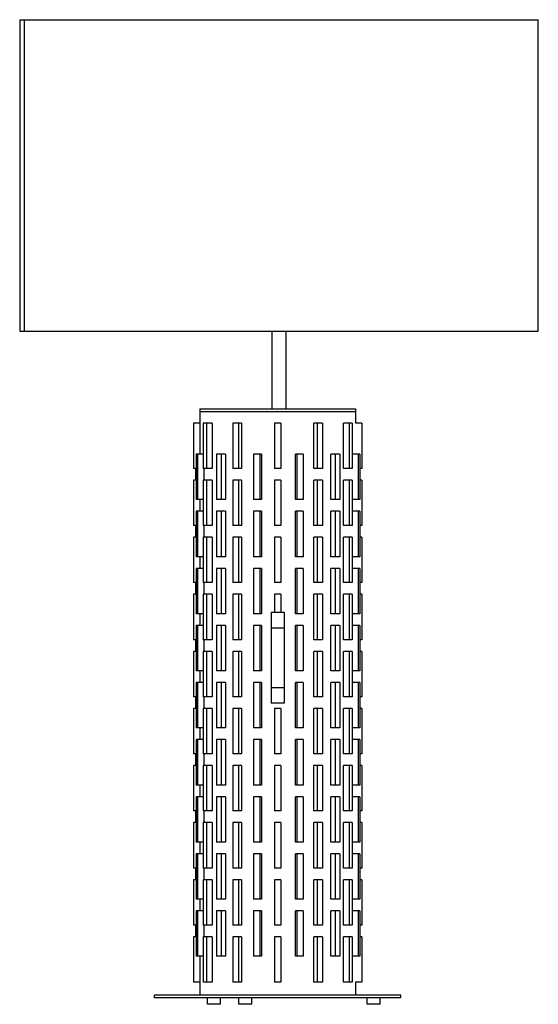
# Paper-space layout '_Derecha' of a CAD drawing. Header units: millimetres. Extents: x -199 to 201, y -7 to 752.
import ezdxf

# ---------------------------------------------------------------- set-up
doc = ezdxf.new("R2010")
doc.units = ezdxf.units.MM

psp = doc.layouts.new('_Derecha')

# ---------------------------------------------------------------- linework, layer by layer
at = {"color": 7, "linetype": 'Continuous', "lineweight": 25}
for p, q in [((-199.01, 751.88), (-199.01, 511.88)), ((-195.47, 751.88), (-195.47, 511.88)), ((200.99, 511.88), (200.99, 751.88)), ((-4.51, 511.88), (-4.51, 452)), ((-4.41, 511.88), (-4.41, 451.88)), ((6.49, 452), (6.49, 511.88)), ((-60, 452), (-60, 441)), ((-60, 452), (60, 452)), ((-60, 450), (60, 450)), ((60, 452), (60, 441)), ((-65, 441), (-65, 406)), ((-59.95, 441), (-65, 441)), ((-59.95, 441), (-59.95, 417)), ((-50.67, 441), (-57.54, 441)), ((-57.54, 441), (-57.54, 406)), ((-55.04, 441), (-55.04, 406)), ((-50.67, 441), (-50.67, 406)), ((-27.81, 441), (-34.67, 441)), ((-34.67, 441), (-34.67, 406)), ((-30.33, 441), (-30.33, 406)), ((-27.81, 441), (-27.81, 406)), ((-2.5, 441), (-2.5, 406)), ((2.5, 441), (-2.5, 441)), ((2.5, 441), (2.5, 406)), ((27.81, 406), (27.81, 441)), ((34.67, 441), (27.81, 441)), ((30.33, 441), (30.33, 406)), ((34.67, 441), (34.67, 406)), ((50.67, 406), (50.67, 441)), ((57.54, 441), (50.67, 441)), ((55.04, 441), (55.04, 406)), ((57.54, 441), (57.54, 406)), ((65, 441), (59.95, 441)), ((65, 441), (65, 406)), ((-57.54, 417), (-63.01, 417)), ((-63.01, 417), (-63.01, 382)), ((-61.82, 417), (-61.82, 382)), ((-40.17, 417), (-47.16, 417)), ((-47.16, 417), (-47.16, 382)), ((-43.7, 417), (-43.7, 382)), ((-40.17, 417), (-40.17, 382)), ((-12.51, 417), (-18.67, 417)), ((-18.67, 417), (-18.67, 382)), ((-13.87, 417), (-13.87, 382)), ((-12.51, 417), (-12.51, 382)), ((19.68, 417), (13.69, 417)), ((13.69, 382), (13.69, 417)), ((14.82, 417), (14.82, 382)), ((19.68, 417), (19.68, 382)), ((41.06, 382), (41.06, 417)), ((47.95, 417), (41.06, 417)), ((44.34, 417), (44.34, 382)), ((47.95, 417), (47.95, 382)), ((63.37, 417), (57.54, 417)), ((61.98, 417), (61.98, 382)), ((63.37, 417), (63.37, 382)), ((-63.01, 406), (-65, 406)), ((-63.37, 406), (-63.37, 397)), ((-50.67, 406), (-57.54, 406)), ((-57.07, 406), (-57.07, 397)), ((-27.81, 406), (-34.67, 406)), ((2.5, 406), (-2.5, 406)), ((34.67, 406), (27.81, 406)), ((57.54, 406), (50.67, 406)), ((65, 406), (63.37, 406)), ((-65, 397), (-65, 362)), ((-63.01, 397), (-65, 397)), ((-50.67, 397), (-57.54, 397)), ((-57.54, 397), (-57.54, 362)), ((-55.04, 397), (-55.04, 362)), ((-50.67, 397), (-50.67, 362)), ((-27.81, 397), (-34.67, 397)), ((-34.67, 397), (-34.67, 362)), ((-30.33, 397), (-30.33, 362)), ((-27.81, 397), (-27.81, 362)), ((-2.5, 397), (-2.5, 362)), ((2.5, 397), (-2.5, 397)), ((2.5, 397), (2.5, 362)), ((27.81, 362), (27.81, 397)), ((34.67, 397), (27.81, 397)), ((30.33, 397), (30.33, 362)), ((34.67, 397), (34.67, 362)), ((50.67, 362), (50.67, 397)), ((57.54, 397), (50.67, 397)), ((55.04, 397), (55.04, 362)), ((57.54, 397), (57.54, 362)), ((65, 397), (63.37, 397)), ((65, 397), (65, 362)), ((-57.54, 382), (-63.01, 382)), ((-59.95, 382), (-59.95, 373)), ((-40.17, 382), (-47.16, 382)), ((-12.51, 382), (-18.67, 382)), ((19.68, 382), (13.69, 382)), ((47.95, 382), (41.06, 382)), ((63.37, 382), (57.54, 382)), ((-57.54, 373), (-63.01, 373)), ((-63.01, 373), (-63.01, 338)), ((-61.82, 373), (-61.82, 338)), ((-40.17, 373), (-47.16, 373)), ((-47.16, 373), (-47.16, 338)), ((-43.7, 373), (-43.7, 338)), ((-40.17, 373), (-40.17, 338)), ((-12.51, 373), (-18.67, 373)), ((-18.67, 373), (-18.67, 338)), ((-13.87, 373), (-13.87, 338)), ((-12.51, 373), (-12.51, 338)), ((19.68, 373), (13.69, 373)), ((13.69, 338), (13.69, 373)), ((14.82, 373), (14.82, 338)), ((19.68, 373), (19.68, 338)), ((41.06, 338), (41.06, 373)), ((47.95, 373), (41.06, 373)), ((44.34, 373), (44.34, 338)), ((47.95, 373), (47.95, 338)), ((63.37, 373), (57.54, 373)), ((61.98, 373), (61.98, 338)), ((63.37, 373), (63.37, 338)), ((-63.01, 362), (-65, 362)), ((-63.37, 362), (-63.37, 353)), ((-50.67, 362), (-57.54, 362)), ((-57.07, 362), (-57.07, 353)), ((-27.81, 362), (-34.67, 362)), ((2.5, 362), (-2.5, 362)), ((34.67, 362), (27.81, 362)), ((57.54, 362), (50.67, 362)), ((65, 362), (63.37, 362)), ((-65, 353), (-65, 318)), ((-63.01, 353), (-65, 353)), ((-50.67, 353), (-57.54, 353)), ((-57.54, 353), (-57.54, 318)), ((-55.04, 353), (-55.04, 318)), ((-50.67, 353), (-50.67, 318)), ((-27.81, 353), (-34.67, 353)), ((-34.67, 353), (-34.67, 318)), ((-30.33, 353), (-30.33, 318)), ((-27.81, 353), (-27.81, 318)), ((-2.5, 353), (-2.5, 318)), ((2.5, 353), (-2.5, 353)), ((2.5, 353), (2.5, 318)), ((27.81, 318), (27.81, 353)), ((34.67, 353), (27.81, 353)), ((30.33, 353), (30.33, 318)), ((34.67, 353), (34.67, 318)), ((50.67, 318), (50.67, 353)), ((57.54, 353), (50.67, 353)), ((55.04, 353), (55.04, 318)), ((57.54, 353), (57.54, 318)), ((65, 353), (63.37, 353)), ((65, 353), (65, 318)), ((-57.54, 338), (-63.01, 338)), ((-59.95, 338), (-59.95, 329)), ((-40.17, 338), (-47.16, 338)), ((-12.51, 338), (-18.67, 338)), ((19.68, 338), (13.69, 338)), ((47.95, 338), (41.06, 338)), ((63.37, 338), (57.54, 338)), ((-57.54, 329), (-63.01, 329)), ((-63.01, 329), (-63.01, 294)), ((-61.82, 329), (-61.82, 294)), ((-40.17, 329), (-47.16, 329)), ((-47.16, 329), (-47.16, 294)), ((-43.7, 329), (-43.7, 294)), ((-40.17, 329), (-40.17, 294)), ((-12.51, 329), (-18.67, 329)), ((-18.67, 329), (-18.67, 294)), ((-13.87, 329), (-13.87, 294)), ((-12.51, 329), (-12.51, 294)), ((19.68, 329), (13.69, 329)), ((13.69, 294), (13.69, 329)), ((14.82, 329), (14.82, 294)), ((19.68, 329), (19.68, 294)), ((41.06, 294), (41.06, 329)), ((47.95, 329), (41.06, 329)), ((44.34, 329), (44.34, 294)), ((47.95, 329), (47.95, 294)), ((63.37, 329), (57.54, 329)), ((61.98, 329), (61.98, 294)), ((63.37, 329), (63.37, 294)), ((-63.01, 318), (-65, 318)), ((-63.37, 318), (-63.37, 309)), ((-50.67, 318), (-57.54, 318)), ((-57.07, 318), (-57.07, 309)), ((-27.81, 318), (-34.67, 318)), ((2.5, 318), (-2.5, 318)), ((34.67, 318), (27.81, 318)), ((57.54, 318), (50.67, 318)), ((65, 318), (63.37, 318)), ((-65, 309), (-65, 274)), ((-63.01, 309), (-65, 309)), ((-50.67, 309), (-57.54, 309)), ((-57.54, 309), (-57.54, 274)), ((-55.04, 309), (-55.04, 274)), ((-50.67, 309), (-50.67, 274)), ((-27.81, 309), (-34.67, 309)), ((-34.67, 309), (-34.67, 274)), ((-30.33, 309), (-30.33, 274)), ((-27.81, 309), (-27.81, 274)), ((-2.5, 309), (-2.5, 295)), ((2.5, 309), (-2.5, 309)), ((2.5, 309), (2.5, 295)), ((27.81, 274), (27.81, 309)), ((34.67, 309), (27.81, 309)), ((30.33, 309), (30.33, 274)), ((34.67, 309), (34.67, 274)), ((50.67, 274), (50.67, 309)), ((57.54, 309), (50.67, 309)), ((55.04, 309), (55.04, 274)), ((57.54, 309), (57.54, 274)), ((65, 309), (63.37, 309)), ((65, 309), (65, 274)), ((-57.54, 294), (-63.01, 294)), ((-59.95, 294), (-59.95, 285)), ((-40.17, 294), (-47.16, 294)), ((-12.51, 294), (-18.67, 294)), ((-5, 295), (-5, 225)), ((5, 295), (-5, 295)), ((5, 295), (5, 225)), ((19.68, 294), (13.69, 294)), ((47.95, 294), (41.06, 294)), ((63.37, 294), (57.54, 294)), ((-57.54, 285), (-63.01, 285)), ((-63.01, 285), (-63.01, 250)), ((-61.82, 285), (-61.82, 250)), ((-40.17, 285), (-47.16, 285)), ((-47.16, 285), (-47.16, 250)), ((-43.7, 285), (-43.7, 250)), ((-40.17, 285), (-40.17, 250)), ((-12.51, 285), (-18.67, 285)), ((-18.67, 285), (-18.67, 250)), ((-13.87, 285), (-13.87, 250)), ((-12.51, 285), (-12.51, 250)), ((5, 282.97), (-5, 282.97)), ((19.68, 285), (13.69, 285)), ((13.69, 250), (13.69, 285)), ((14.82, 285), (14.82, 250)), ((19.68, 285), (19.68, 250)), ((41.06, 250), (41.06, 285)), ((47.95, 285), (41.06, 285)), ((44.34, 285), (44.34, 250)), ((47.95, 285), (47.95, 250)), ((63.37, 285), (57.54, 285)), ((61.98, 285), (61.98, 250)), ((63.37, 285), (63.37, 250)), ((-63.01, 274), (-65, 274)), ((-63.37, 274), (-63.37, 265)), ((-50.67, 274), (-57.54, 274)), ((-57.07, 274), (-57.07, 265)), ((-27.81, 274), (-34.67, 274)), ((34.67, 274), (27.81, 274)), ((57.54, 274), (50.67, 274)), ((65, 274), (63.37, 274)), ((-65, 265), (-65, 230)), ((-63.01, 265), (-65, 265)), ((-50.67, 265), (-57.54, 265)), ((-57.54, 265), (-57.54, 230)), ((-55.04, 265), (-55.04, 230)), ((-50.67, 265), (-50.67, 230)), ((-27.81, 265), (-34.67, 265)), ((-34.67, 265), (-34.67, 230)), ((-30.33, 265), (-30.33, 230)), ((-27.81, 265), (-27.81, 230)), ((27.81, 230), (27.81, 265)), ((34.67, 265), (27.81, 265)), ((30.33, 265), (30.33, 230)), ((34.67, 265), (34.67, 230)), ((50.67, 230), (50.67, 265)), ((57.54, 265), (50.67, 265)), ((55.04, 265), (55.04, 230)), ((57.54, 265), (57.54, 230)), ((65, 265), (63.37, 265)), ((65, 265), (65, 230)), ((-57.54, 250), (-63.01, 250)), ((-59.95, 250), (-59.95, 241)), ((-40.17, 250), (-47.16, 250)), ((-12.51, 250), (-18.67, 250)), ((19.68, 250), (13.69, 250)), ((47.95, 250), (41.06, 250)), ((63.37, 250), (57.54, 250)), ((-57.54, 241), (-63.01, 241)), ((-63.01, 241), (-63.01, 206)), ((-61.82, 241), (-61.82, 206)), ((-40.17, 241), (-47.16, 241)), ((-47.16, 241), (-47.16, 206)), ((-43.7, 241), (-43.7, 206)), ((-40.17, 241), (-40.17, 206)), ((-12.51, 241), (-18.67, 241)), ((-18.67, 241), (-18.67, 206)), ((-13.87, 241), (-13.87, 206)), ((-12.51, 241), (-12.51, 206)), ((5, 236.97), (-5, 236.97)), ((19.68, 241), (13.69, 241)), ((13.69, 206), (13.69, 241)), ((14.82, 241), (14.82, 206)), ((19.68, 241), (19.68, 206)), ((41.06, 206), (41.06, 241)), ((47.95, 241), (41.06, 241)), ((44.34, 241), (44.34, 206)), ((47.95, 241), (47.95, 206)), ((63.37, 241), (57.54, 241)), ((61.98, 241), (61.98, 206)), ((63.37, 241), (63.37, 206)), ((-63.01, 230), (-65, 230)), ((-63.37, 230), (-63.37, 221)), ((-50.67, 230), (-57.54, 230)), ((-57.07, 230), (-57.07, 221)), ((-27.81, 230), (-34.67, 230)), ((34.67, 230), (27.81, 230)), ((57.54, 230), (50.67, 230)), ((65, 230), (63.37, 230)), ((-65, 221), (-65, 186)), ((-63.01, 221), (-65, 221)), ((-50.67, 221), (-57.54, 221)), ((-57.54, 221), (-57.54, 186)), ((-55.04, 221), (-55.04, 186)), ((-50.67, 221), (-50.67, 186)), ((-27.81, 221), (-34.67, 221)), ((-34.67, 221), (-34.67, 186)), ((-30.33, 221), (-30.33, 186)), ((-27.81, 221), (-27.81, 186)), ((5, 225), (-5, 225)), ((-2.5, 221), (-2.5, 186)), ((2.5, 221), (-2.5, 221)), ((2.5, 221), (2.5, 186)), ((27.81, 186), (27.81, 221)), ((34.67, 221), (27.81, 221)), ((30.33, 221), (30.33, 186)), ((34.67, 221), (34.67, 186)), ((50.67, 186), (50.67, 221)), ((57.54, 221), (50.67, 221)), ((55.04, 221), (55.04, 186)), ((57.54, 221), (57.54, 186)), ((65, 221), (63.37, 221)), ((65, 221), (65, 186)), ((-57.54, 206), (-63.01, 206)), ((-59.95, 206), (-59.95, 197)), ((-40.17, 206), (-47.16, 206)), ((-12.51, 206), (-18.67, 206)), ((19.68, 206), (13.69, 206)), ((47.95, 206), (41.06, 206)), ((63.37, 206), (57.54, 206)), ((-57.54, 197), (-63.01, 197)), ((-63.01, 197), (-63.01, 162)), ((-61.82, 197), (-61.82, 162)), ((-40.17, 197), (-47.16, 197)), ((-47.16, 197), (-47.16, 162)), ((-43.7, 197), (-43.7, 162)), ((-40.17, 197), (-40.17, 162)), ((-12.51, 197), (-18.67, 197)), ((-18.67, 197), (-18.67, 162)), ((-13.87, 197), (-13.87, 162)), ((-12.51, 197), (-12.51, 162)), ((19.68, 197), (13.69, 197)), ((13.69, 162), (13.69, 197)), ((14.82, 197), (14.82, 162)), ((19.68, 197), (19.68, 162)), ((41.06, 162), (41.06, 197)), ((47.95, 197), (41.06, 197)), ((44.34, 197), (44.34, 162)), ((47.95, 197), (47.95, 162)), ((63.37, 197), (57.54, 197)), ((61.98, 197), (61.98, 162)), ((63.37, 197), (63.37, 162)), ((-63.01, 186), (-65, 186)), ((-63.37, 186), (-63.37, 177)), ((-50.67, 186), (-57.54, 186)), ((-57.07, 186), (-57.07, 177)), ((-27.81, 186), (-34.67, 186)), ((2.5, 186), (-2.5, 186)), ((34.67, 186), (27.81, 186)), ((57.54, 186), (50.67, 186)), ((65, 186), (63.37, 186)), ((-65, 177), (-65, 142)), ((-63.01, 177), (-65, 177)), ((-50.67, 177), (-57.54, 177)), ((-57.54, 177), (-57.54, 142)), ((-55.04, 177), (-55.04, 142)), ((-50.67, 177), (-50.67, 142)), ((-27.81, 177), (-34.67, 177)), ((-34.67, 177), (-34.67, 142)), ((-30.33, 177), (-30.33, 142)), ((-27.81, 177), (-27.81, 142)), ((-2.5, 177), (-2.5, 142)), ((2.5, 177), (-2.5, 177)), ((2.5, 177), (2.5, 142)), ((27.81, 142), (27.81, 177)), ((34.67, 177), (27.81, 177)), ((30.33, 177), (30.33, 142)), ((34.67, 177), (34.67, 142)), ((50.67, 142), (50.67, 177)), ((57.54, 177), (50.67, 177)), ((55.04, 177), (55.04, 142)), ((57.54, 177), (57.54, 142)), ((65, 177), (63.37, 177)), ((65, 177), (65, 142)), ((-57.54, 162), (-63.01, 162)), ((-59.95, 162), (-59.95, 153)), ((-40.17, 162), (-47.16, 162)), ((-12.51, 162), (-18.67, 162)), ((19.68, 162), (13.69, 162)), ((47.95, 162), (41.06, 162)), ((63.37, 162), (57.54, 162)), ((-57.54, 153), (-63.01, 153)), ((-63.01, 153), (-63.01, 118)), ((-61.82, 153), (-61.82, 118)), ((-40.17, 153), (-47.16, 153)), ((-47.16, 153), (-47.16, 118)), ((-43.7, 153), (-43.7, 118)), ((-40.17, 153), (-40.17, 118)), ((-12.51, 153), (-18.67, 153)), ((-18.67, 153), (-18.67, 118)), ((-13.87, 153), (-13.87, 118)), ((-12.51, 153), (-12.51, 118)), ((19.68, 153), (13.69, 153)), ((13.69, 118), (13.69, 153)), ((14.82, 153), (14.82, 118)), ((19.68, 153), (19.68, 118)), ((41.06, 118), (41.06, 153)), ((47.95, 153), (41.06, 153)), ((44.34, 153), (44.34, 118)), ((47.95, 153), (47.95, 118)), ((63.37, 153), (57.54, 153)), ((61.98, 153), (61.98, 118)), ((63.37, 153), (63.37, 118)), ((-63.01, 142), (-65, 142)), ((-63.37, 142), (-63.37, 133)), ((-50.67, 142), (-57.54, 142)), ((-57.07, 142), (-57.07, 133)), ((-27.81, 142), (-34.67, 142)), ((2.5, 142), (-2.5, 142)), ((34.67, 142), (27.81, 142)), ((57.54, 142), (50.67, 142)), ((65, 142), (63.37, 142)), ((-65, 133), (-65, 98)), ((-63.01, 133), (-65, 133)), ((-50.67, 133), (-57.54, 133)), ((-57.54, 133), (-57.54, 98)), ((-55.04, 133), (-55.04, 98)), ((-50.67, 133), (-50.67, 98)), ((-27.81, 133), (-34.67, 133)), ((-34.67, 133), (-34.67, 98)), ((-30.33, 133), (-30.33, 98)), ((-27.81, 133), (-27.81, 98)), ((-2.5, 133), (-2.5, 98)), ((2.5, 133), (-2.5, 133)), ((2.5, 133), (2.5, 98)), ((27.81, 98), (27.81, 133)), ((34.67, 133), (27.81, 133)), ((30.33, 133), (30.33, 98)), ((34.67, 133), (34.67, 98)), ((50.67, 98), (50.67, 133)), ((57.54, 133), (50.67, 133)), ((55.04, 133), (55.04, 98)), ((57.54, 133), (57.54, 98)), ((65, 133), (63.37, 133)), ((65, 133), (65, 98)), ((-57.54, 118), (-63.01, 118)), ((-59.95, 118), (-59.95, 109)), ((-40.17, 118), (-47.16, 118)), ((-12.51, 118), (-18.67, 118)), ((19.68, 118), (13.69, 118)), ((47.95, 118), (41.06, 118)), ((63.37, 118), (57.54, 118)), ((-57.54, 109), (-63.01, 109)), ((-63.01, 109), (-63.01, 74)), ((-61.82, 109), (-61.82, 74)), ((-40.17, 109), (-47.16, 109)), ((-47.16, 109), (-47.16, 74)), ((-43.7, 109), (-43.7, 74)), ((-40.17, 109), (-40.17, 74)), ((-12.51, 109), (-18.67, 109)), ((-18.67, 109), (-18.67, 74)), ((-13.87, 109), (-13.87, 74)), ((-12.51, 109), (-12.51, 74)), ((19.68, 109), (13.69, 109)), ((13.69, 74), (13.69, 109)), ((14.82, 109), (14.82, 74)), ((19.68, 109), (19.68, 74)), ((41.06, 74), (41.06, 109)), ((47.95, 109), (41.06, 109)), ((44.34, 109), (44.34, 74)), ((47.95, 109), (47.95, 74)), ((63.37, 109), (57.54, 109)), ((61.98, 109), (61.98, 74)), ((63.37, 109), (63.37, 74)), ((-63.01, 98), (-65, 98)), ((-63.37, 98), (-63.37, 89)), ((-50.67, 98), (-57.54, 98)), ((-57.07, 98), (-57.07, 89)), ((-27.81, 98), (-34.67, 98)), ((2.5, 98), (-2.5, 98)), ((34.67, 98), (27.81, 98)), ((57.54, 98), (50.67, 98)), ((65, 98), (63.37, 98)), ((-65, 89), (-65, 54)), ((-63.01, 89), (-65, 89)), ((-50.67, 89), (-57.54, 89)), ((-57.54, 89), (-57.54, 54)), ((-55.04, 89), (-55.04, 54)), ((-50.67, 89), (-50.67, 54)), ((-27.81, 89), (-34.67, 89)), ((-34.67, 89), (-34.67, 54)), ((-30.33, 89), (-30.33, 54)), ((-27.81, 89), (-27.81, 54)), ((-2.5, 89), (-2.5, 54)), ((2.5, 89), (-2.5, 89)), ((2.5, 89), (2.5, 54)), ((27.81, 54), (27.81, 89)), ((34.67, 89), (27.81, 89)), ((30.33, 89), (30.33, 54)), ((34.67, 89), (34.67, 54)), ((50.67, 54), (50.67, 89)), ((57.54, 89), (50.67, 89)), ((55.04, 89), (55.04, 54)), ((57.54, 89), (57.54, 54)), ((65, 89), (63.37, 89)), ((65, 89), (65, 54)), ((-57.54, 74), (-63.01, 74)), ((-59.95, 74), (-59.95, 65)), ((-40.17, 74), (-47.16, 74)), ((-12.51, 74), (-18.67, 74)), ((19.68, 74), (13.69, 74)), ((47.95, 74), (41.06, 74)), ((63.37, 74), (57.54, 74)), ((-57.54, 65), (-63.01, 65)), ((-63.01, 65), (-63.01, 30)), ((-61.82, 65), (-61.82, 30)), ((-40.17, 65), (-47.16, 65)), ((-47.16, 65), (-47.16, 30)), ((-43.7, 65), (-43.7, 30)), ((-40.17, 65), (-40.17, 30)), ((-12.51, 65), (-18.67, 65)), ((-18.67, 65), (-18.67, 30)), ((-13.87, 65), (-13.87, 30)), ((-12.51, 65), (-12.51, 30)), ((19.68, 65), (13.69, 65)), ((13.69, 30), (13.69, 65)), ((14.82, 65), (14.82, 30)), ((19.68, 65), (19.68, 30)), ((41.06, 30), (41.06, 65)), ((47.95, 65), (41.06, 65)), ((44.34, 65), (44.34, 30)), ((47.95, 65), (47.95, 30)), ((63.37, 65), (57.54, 65)), ((61.98, 65), (61.98, 30)), ((63.37, 65), (63.37, 30)), ((-63.01, 54), (-65, 54)), ((-63.37, 54), (-63.37, 45)), ((-50.67, 54), (-57.54, 54)), ((-57.07, 54), (-57.07, 45)), ((-27.81, 54), (-34.67, 54)), ((2.5, 54), (-2.5, 54)), ((34.67, 54), (27.81, 54)), ((57.54, 54), (50.67, 54)), ((65, 54), (63.37, 54)), ((-65, 45), (-65, 10)), ((-63.01, 45), (-65, 45)), ((-50.67, 45), (-57.54, 45)), ((-57.54, 45), (-57.54, 10)), ((-55.04, 45), (-55.04, 10)), ((-50.67, 45), (-50.67, 10)), ((-27.81, 45), (-34.67, 45)), ((-34.67, 45), (-34.67, 10)), ((-30.33, 45), (-30.33, 10)), ((-27.81, 45), (-27.81, 10)), ((-2.5, 45), (-2.5, 10)), ((2.5, 45), (-2.5, 45)), ((2.5, 45), (2.5, 10)), ((27.81, 10), (27.81, 45)), ((34.67, 45), (27.81, 45)), ((30.33, 45), (30.33, 10)), ((34.67, 45), (34.67, 10)), ((50.67, 10), (50.67, 45)), ((57.54, 45), (50.67, 45)), ((55.04, 45), (55.04, 10)), ((57.54, 45), (57.54, 10)), ((65, 45), (63.37, 45)), ((65, 45), (65, 10)), ((-57.54, 30), (-63.01, 30)), ((-59.95, 30), (-59.95, 10)), ((-40.17, 30), (-47.16, 30)), ((-12.51, 30), (-18.67, 30)), ((19.68, 30), (13.69, 30)), ((47.95, 30), (41.06, 30)), ((63.37, 30), (57.54, 30)), ((-59.95, 10), (-65, 10)), ((-60, 10), (-60, 0)), ((-50.67, 10), (-57.54, 10)), ((-27.81, 10), (-34.67, 10)), ((2.5, 10), (-2.5, 10)), ((34.67, 10), (27.81, 10)), ((57.54, 10), (50.67, 10)), ((65, 10), (59.95, 10)), ((60, 10), (60, 0)), ((-95, -2), (-95, 0)), ((95, 0), (-95, 0)), ((95, -2), (95, 0)), ((95, -2), (-95, -2)), ((-54.07, -7), (-54.07, -2)), ((-44.07, -7), (-54.07, -7)), ((-44.07, -7), (-44.07, -2)), ((-29.92, -7), (-29.92, -2)), ((-19.92, -7), (-29.92, -7)), ((-19.92, -7), (-19.92, -2)), ((68.99, -7), (68.99, -2)), ((78.99, -7), (68.99, -7)), ((78.99, -7), (78.99, -2))]:
    psp.add_line(p, q, dxfattribs=at)
for points, knots in [([(-198.86, 751.88), (-198.9, 751.88), (-199.02, 751.88), (-198.02, 751.88), (-196.32, 751.88), (-195.47, 751.88)], [0, 0, 0, 0, 0.165529, 0.582765, 1, 1, 1, 1]), ([(-195.47, 751.88), (-194.38, 751.88), (-192.19, 751.88), (-187.38, 751.88), (-181.5, 751.88), (-174.47, 751.88), (-166.37, 751.88), (-157.23, 751.88), (-147.12, 751.88), (-136.09, 751.88), (-124.22, 751.88), (-111.58, 751.88), (-98.25, 751.88), (-84.3, 751.88), (-69.82, 751.88), (-54.91, 751.88), (-39.66, 751.88), (-24.15, 751.88), (-8.49, 751.88), (7.23, 751.88), (22.91, 751.88), (38.46, 751.88), (53.77, 751.88), (68.76, 751.88), (83.33, 751.88), (97.4, 751.88), (110.87, 751.88), (123.66, 751.88), (135.7, 751.88), (146.9, 751.88), (157.21, 751.88), (166.55, 751.88), (174.87, 751.88), (182.12, 751.88), (188.26, 751.88), (193.23, 751.88), (197.04, 751.88), (199.58, 751.88), (200.9, 751.88), (200.86, 751.88), (200.84, 751.88)], [0, 0, 0, 0, 0.026593, 0.053187, 0.07978, 0.106374, 0.132967, 0.159561, 0.186154, 0.212747, 0.239341, 0.265934, 0.292528, 0.319121, 0.345715, 0.372308, 0.398901, 0.425495, 0.452088, 0.478682, 0.505275, 0.531869, 0.558462, 0.585055, 0.611649, 0.638242, 0.664836, 0.691429, 0.718023, 0.744616, 0.77121, 0.797803, 0.824396, 0.85099, 0.877583, 0.904177, 0.93077, 0.957364, 0.983957, 1, 1, 1, 1]), ([(-198.86, 511.88), (-198.9, 511.88), (-199.02, 511.88), (-198.02, 511.88), (-196.32, 511.88), (-195.47, 511.88)], [0, 0, 0, 0, 0.165529, 0.582765, 1, 1, 1, 1]), ([(-195.47, 511.88), (-194.38, 511.88), (-192.19, 511.88), (-187.38, 511.88), (-181.5, 511.88), (-174.47, 511.88), (-166.37, 511.88), (-157.23, 511.88), (-147.12, 511.88), (-136.09, 511.88), (-124.22, 511.88), (-111.58, 511.88), (-98.25, 511.88), (-84.3, 511.88), (-69.82, 511.88), (-54.91, 511.88), (-39.66, 511.88), (-24.15, 511.88), (-8.49, 511.88), (7.23, 511.88), (22.91, 511.88), (38.46, 511.88), (53.77, 511.88), (68.76, 511.88), (83.33, 511.88), (97.4, 511.88), (110.87, 511.88), (123.66, 511.88), (135.7, 511.88), (146.9, 511.88), (157.21, 511.88), (166.55, 511.88), (174.87, 511.88), (182.12, 511.88), (188.26, 511.88), (193.23, 511.88), (197.04, 511.88), (199.58, 511.88), (200.9, 511.88), (200.86, 511.88), (200.84, 511.88)], [0, 0, 0, 0, 0.026593, 0.053187, 0.07978, 0.106374, 0.132967, 0.159561, 0.186154, 0.212747, 0.239341, 0.265934, 0.292528, 0.319121, 0.345715, 0.372308, 0.398901, 0.425495, 0.452088, 0.478682, 0.505275, 0.531869, 0.558462, 0.585055, 0.611649, 0.638242, 0.664836, 0.691429, 0.718023, 0.744616, 0.77121, 0.797803, 0.824396, 0.85099, 0.877583, 0.904177, 0.93077, 0.957364, 0.983957, 1, 1, 1, 1])]:
    psp.add_open_spline(points, degree=3, knots=knots, dxfattribs=at)

doc.saveas('drawing.dxf')
